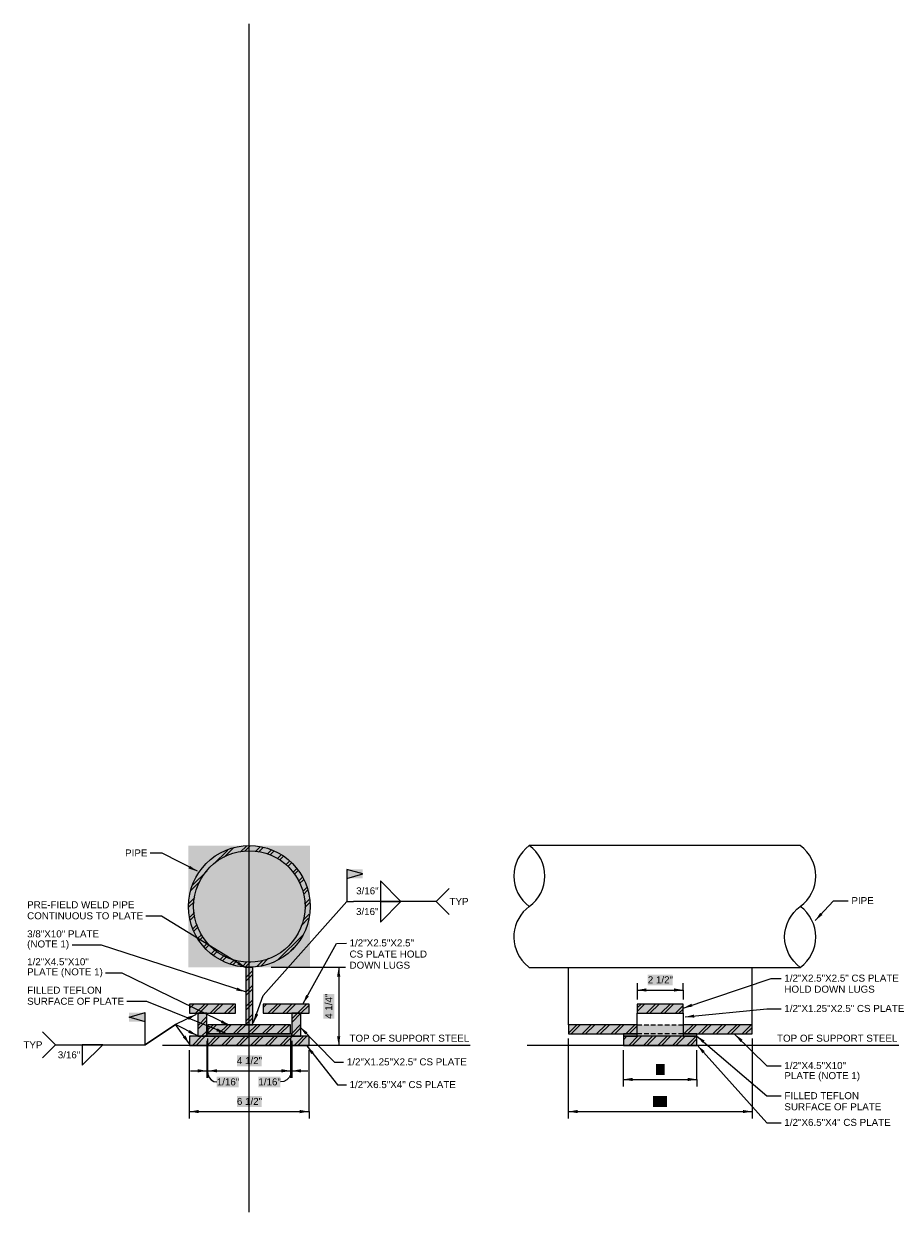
# Model space of a CAD drawing. Header units: inches. Extents: x -3158 to 564, y -707 to 3070.
# Tile 5 of 5: x -1589 to -417, y 1481 to 3070. Entities that reach past the tile are written whole.
import ezdxf

# ---------------------------------------------------------------- set-up
doc = ezdxf.new("R2010")
doc.units = ezdxf.units.IN
doc.header["$MEASUREMENT"] = 0
doc.layers.add('G-ANNO-NPLT', color=2, linetype='Continuous', lineweight=0, plot=False)
for name, color, linetype in [('PDF_Geometry', 7, 'Continuous'), ('PDF_Solid Fills', 7, 'Continuous'), ('PDF_Text', 7, 'Continuous')]:
    doc.layers.add(name, color=color, linetype=linetype)
doc.styles.add('PDF ArialMT', font='arial.ttf')

msp = doc.modelspace()

# ---------------------------------------------------------------- linework, layer by layer
at = {"layer": 'G-ANNO-NPLT'}
msp.add_lwpolyline([(-1286.78616, 1480.53673), (-1286.78616, 3070.03819)], dxfattribs=at)
at = {"layer": 'PDF_Geometry', "lineweight": 9}
for points in [[(-1419.15648, 1960.75945), (-1419.40229, 1960.75945)], [(-1403.42446, 1960.75945), (-1419.1565, 1960.75945)], [(-1356.3103, 1936.50588), (-1403.42446, 1960.75943)], [(-1156.38234, 1926.8373), (-1135.07854, 1932.98262), (-1156.38234, 1939.12795), (-1156.38234, 1896.11067), (-1147.20532, 1896.11067)], [(-1111.23468, 1923.55979), (-1111.23468, 1896.11067), (-1111.23468, 1868.66155)], [(-1111.23468, 1923.55976), (-1083.8675, 1896.11064)], [(-1019.21871, 1913.48146), (-1036.5895, 1896.11067), (-1019.21871, 1878.73988)], [(-1268.06343, 1770.33637), (-1156.38238, 1896.1107)], [(-1036.5895, 1896.11067), (-1147.20536, 1896.11067)], [(-1111.23468, 1868.66158), (-1083.8675, 1896.1107)], [(-529.72299, 1870.54599), (-505.14169, 1896.92992)], [(-505.14169, 1896.93001), (-485.39471, 1896.93001)], [(-1418.91068, 1876.60946), (-1425.46569, 1876.60946)], [(-1404.32574, 1876.60946), (-1418.91065, 1876.60946)], [(-1291.41563, 1807.37203), (-1404.32575, 1876.60936)], [(-1484.78855, 1837.5252), (-1524.0367, 1837.5252)], [(-1292.07115, 1775.2526), (-1484.78855, 1837.52523)], [(-1214.88587, 1759.52054), (-1170.14791, 1840.06527)], [(-1170.14789, 1840.06525), (-1156.95592, 1840.31106)], [(-1463.23895, 1800.32551), (-1479.21679, 1800.32551)], [(-1456.92975, 1800.32551), (-1463.23895, 1800.32551)], [(-1313.04722, 1730.10486), (-1456.92977, 1800.32544)], [(-1167.19809, 1808.02767), (-1257.41147, 1808.02767)], [(-1158.02107, 1808.02767), (-1167.19809, 1808.02767), (-1167.19809, 1703.63907)], [(-859.84996, 1731.25194), (-859.84996, 1808.02754)], [(-614.11878, 1731.25194), (-614.11878, 1808.02754)], [(-767.75192, 1786.96959), (-767.75192, 1777.71063), (-706.29867, 1777.71063), (-706.29867, 1786.96959)], [(-706.1348, 1753.62093), (-588.30842, 1792.95101)], [(-588.30846, 1792.95108), (-575.03456, 1793.1969)], [(-1281.00955, 1734.11989), (-1268.0634, 1770.33634)], [(-767.75192, 1777.71063), (-767.75192, 1765.09223)], [(-706.29867, 1777.71063), (-706.29867, 1765.09223)], [(-1423.99081, 1762.22445), (-1450.86637, 1762.22445)], [(-1318.86476, 1719.94467), (-1423.9908, 1762.22451)], [(-703.75862, 1741.65818), (-594.12601, 1752.63783)], [(-594.12605, 1752.63772), (-575.03457, 1752.63772)], [(-1426.36699, 1735.18496), (-1447.67079, 1741.33028), (-1426.36699, 1747.47561)], [(-1426.36699, 1704.54034), (-1426.36699, 1747.47569)], [(-1357.94907, 1745.01758), (-1385.56206, 1731.41592)], [(-767.75192, 1715.92963), (-767.75192, 1746.65626), (-706.29867, 1746.65626), (-706.29867, 1715.92963)], [(-1563.53066, 1687.16956), (-1546.15988, 1704.54034), (-1563.53066, 1721.91113)], [(-1385.56203, 1731.41598), (-1426.36699, 1704.54042)], [(-1356.63804, 1716.831), (-1385.56204, 1731.4159)], [(-1366.88025, 1705.68743), (-1385.56204, 1731.41586)], [(-1219.06469, 1728.38415), (-1172.60603, 1681.18805)], [(-767.75192, 1731.25194), (-761.6066, 1731.25194)], [(-761.6066, 1718.96129), (-767.75192, 1718.96129)], [(-758.49301, 1731.25194), (-752.34768, 1731.25194)], [(-752.34768, 1718.96129), (-758.49301, 1718.96129)], [(-749.31594, 1731.25194), (-743.17062, 1731.25194)], [(-743.17062, 1718.96129), (-749.31594, 1718.96129)], [(-740.05703, 1731.25194), (-733.91171, 1731.25194)], [(-733.91171, 1718.96129), (-740.05703, 1718.96129)], [(-730.87997, 1731.25194), (-724.73464, 1731.25194)], [(-724.73464, 1718.96129), (-730.87997, 1718.96129)], [(-721.62105, 1731.25194), (-715.47573, 1731.25194)], [(-715.47573, 1718.96129), (-721.62105, 1718.96129)], [(-712.44399, 1731.25194), (-706.29867, 1731.25194)], [(-706.29867, 1718.96129), (-712.44399, 1718.96129)], [(-636.97946, 1718.38783), (-594.12606, 1676.3538)], [(-1546.15988, 1704.54034), (-1435.54402, 1704.54034), (-1426.367, 1704.54034)], [(-1482.82209, 1704.54034), (-1510.27121, 1704.54034)], [(-1510.27118, 1677.09126), (-1482.82206, 1704.54038)], [(-1510.27118, 1704.54034), (-1510.27118, 1677.09122)], [(-991.19604, 1703.63898), (-1402.76899, 1703.63898)], [(-1343.60998, 1709.78428), (-1343.60998, 1669.63482), (-1343.60998, 1660.4578)], [(-1342.13507, 1669.63482), (-1342.13507, 1712.81597)], [(-1231.51921, 1712.81597), (-1231.51921, 1669.63482), (-1231.51921, 1660.4578)], [(-1229.96238, 1709.78428), (-1229.96238, 1669.63482), (-1229.96238, 1660.4578)], [(-1209.8057, 1702.98351), (-1169.00073, 1650.87115)], [(-1164.65802, 1703.63898), (-1167.19809, 1703.63898), (-1176.45704, 1703.63898)], [(-417.55038, 1703.63898), (-915.15789, 1703.63898)], [(-859.84996, 1615.14623), (-859.84996, 1712.81593)], [(-688.27244, 1716.50326), (-594.12605, 1636.04046)], [(-687.12528, 1703.63898), (-594.12602, 1600.23364)], [(-614.11878, 1712.81593), (-614.11878, 1615.14623), (-614.11878, 1605.96921)], [(-1366.71638, 1615.14623), (-1366.71638, 1697.49359)], [(-1206.93791, 1615.14623), (-1206.93791, 1697.49359)], [(-786.1879, 1658.16351), (-786.1879, 1697.49359)], [(-687.86269, 1658.16351), (-687.86269, 1697.49359)], [(-1365.32341, 1669.63482), (-1342.13505, 1669.63482)], [(-1342.87248, 1669.63482), (-1342.29892, 1665.04631), (-1340.49629, 1660.86748), (-1337.71041, 1657.58998), (-1334.18709, 1655.4596), (-1330.33602, 1654.72216)], [(-1342.13507, 1660.4578), (-1342.13507, 1669.63482), (-1231.51921, 1669.63482), (-1208.33085, 1669.63482)], [(-1230.78176, 1669.63482), (-1231.43726, 1665.04631), (-1233.48571, 1660.86748), (-1236.68127, 1657.58998), (-1240.69622, 1655.4596), (-1245.12085, 1654.72216)], [(-1172.606, 1681.18814), (-1160.56117, 1681.18814)], [(-594.12605, 1676.35376), (-575.03457, 1676.35376)], [(-786.1879, 1648.90455), (-786.1879, 1658.16351), (-687.86269, 1658.16351), (-687.86269, 1648.90455)], [(-1169.00081, 1650.8711), (-1156.95597, 1650.8711)], [(-594.12605, 1636.0404), (-575.03457, 1636.0404)], [(-1366.71638, 1605.96921), (-1366.71638, 1615.14623), (-1206.93791, 1615.14623), (-1206.93791, 1605.96921)], [(-859.84996, 1605.96921), (-859.84996, 1615.14623), (-614.11886, 1615.14623)], [(-594.12605, 1600.23368), (-575.03457, 1600.23368)]]:
    msp.add_lwpolyline(points, dxfattribs=at)
at = {"layer": 'PDF_Geometry', "color": 250, "lineweight": 9, "true_color": 0x191919}
for points in [[(-1334.67872, 1945.84673), (-1315.66917, 1964.85627)], [(-1320.25769, 1955.59733), (-1307.72122, 1968.1338)], [(-1298.62619, 1962.39813), (-1290.76017, 1970.34609)], [(-1293.21827, 1963.13563), (-1285.68001, 1970.67389)], [(-1278.71531, 1962.88991), (-1272.65192, 1968.9533)], [(-1274.53649, 1962.31628), (-1268.4731, 1968.46161)], [(-1262.73745, 1959.4485), (-1257.49344, 1964.69251)], [(-1259.37801, 1958.05553), (-1254.134, 1963.29954)], [(-1249.05387, 1953.63091), (-1244.21955, 1958.46523)], [(-1246.43185, 1951.58247), (-1241.51559, 1956.41679)], [(-1238.07421, 1945.19126), (-1233.15795, 1950.02558)], [(-1235.37029, 1943.14281), (-1230.53597, 1947.97714)], [(-1228.73332, 1935.03106), (-1223.81706, 1939.94733)], [(-1362.20982, 1918.31563), (-1343.20028, 1937.32517)], [(-1226.68488, 1932.409), (-1221.76862, 1937.24332)], [(-1220.94927, 1923.39589), (-1215.70525, 1928.6399)], [(-1219.5563, 1920.03633), (-1214.31229, 1925.28034)], [(-1365.48728, 1910.36774), (-1352.95081, 1922.90421)], [(-1215.21361, 1909.63042), (-1209.9696, 1914.87443)], [(-1214.4762, 1905.69724), (-1208.57669, 1911.51481)], [(-1368.02737, 1888.32649), (-1360.4891, 1895.86476)], [(-1367.69963, 1893.40659), (-1359.75168, 1901.2726)], [(-1212.7555, 1892.66926), (-1206.61017, 1898.73265)], [(-1212.42776, 1888.24464), (-1206.11856, 1894.55384)], [(-1366.3067, 1875.29835), (-1360.24332, 1881.36173)], [(-1365.81506, 1871.11961), (-1359.75167, 1877.183)], [(-1214.72201, 1871.20146), (-1206.77405, 1879.14942)], [(-1362.04595, 1860.13991), (-1356.80194, 1865.38392)], [(-1360.65299, 1856.78052), (-1355.40897, 1862.02453)], [(-1217.50786, 1863.66334), (-1207.51146, 1873.74167)], [(-1355.81869, 1846.86605), (-1350.98437, 1851.70037)], [(-1353.77025, 1844.16213), (-1348.93593, 1849.07839)], [(-1248.48029, 1817.94197), (-1215.37747, 1851.12673)], [(-1347.37908, 1835.80449), (-1342.54476, 1840.72075)], [(-1345.33064, 1833.18243), (-1340.49632, 1838.01675)], [(-1337.30074, 1826.46365), (-1332.46642, 1831.29797)], [(-1334.59678, 1824.4152), (-1329.76246, 1829.24953)], [(-1231.76502, 1829.98691), (-1227.34038, 1834.41154)], [(-1325.99334, 1818.35173), (-1320.74933, 1823.5138)], [(-1322.63391, 1816.95876), (-1317.3899, 1822.20277)], [(-1312.22779, 1812.61616), (-1306.98378, 1817.86017)], [(-1308.8684, 1811.22319), (-1303.05082, 1817.04077)], [(-1296.0861, 1809.25677), (-1290.02271, 1815.40209)], [(-1291.90728, 1808.76499), (-1285.59808, 1815.0742)], [(-1276.503, 1809.42047), (-1268.55505, 1817.36842)], [(-1271.09508, 1810.15796), (-1261.01675, 1820.15436)], [(-1291.41563, 1794.50792), (-1282.23861, 1803.68494)], [(-1291.41563, 1789.75556), (-1282.23861, 1799.01452)], [(-1291.41563, 1775.00671), (-1282.23861, 1784.26567)], [(-1291.41563, 1770.33637), (-1282.23861, 1779.51339)], [(-1291.41563, 1755.58752), (-1282.23861, 1764.76454)], [(-1366.71638, 1753.45706), (-1361.22655, 1758.94689)], [(-1366.71638, 1758.20942), (-1365.897, 1758.94686)], [(-1358.76841, 1746.65626), (-1346.47776, 1758.94691)], [(-1354.01605, 1746.65626), (-1341.7254, 1758.94691)], [(-1339.26725, 1746.65626), (-1326.9766, 1758.94691)], [(-1334.59678, 1746.65626), (-1322.30613, 1758.94691)], [(-1319.84802, 1746.65626), (-1307.55737, 1758.94691)], [(-1315.09566, 1746.65626), (-1305.26314, 1756.48878)], [(-1291.41563, 1750.83516), (-1282.23861, 1760.09412)], [(-1268.39117, 1754.44028), (-1263.88459, 1758.94685)], [(-1261.42646, 1746.65626), (-1249.1358, 1758.94691)], [(-1256.75599, 1746.65626), (-1244.46534, 1758.94691)], [(-1242.00722, 1746.65626), (-1229.71657, 1758.94691)], [(-1237.25487, 1746.65626), (-1224.96422, 1758.94691)], [(-1222.50606, 1746.65626), (-1210.21541, 1758.94691)], [(-1217.83559, 1746.65626), (-1206.93788, 1757.47204)], [(-767.75192, 1749.11446), (-757.9194, 1758.94698)], [(-767.75192, 1753.86682), (-762.67179, 1758.94695)], [(-755.46127, 1746.65626), (-743.17062, 1758.94691)], [(-750.79085, 1746.65626), (-738.5002, 1758.94691)], [(-736.04208, 1746.65626), (-723.75143, 1758.94691)], [(-731.28972, 1746.65626), (-718.99907, 1758.94691)], [(-716.54087, 1746.65626), (-706.29867, 1756.89847)], [(-711.87045, 1746.65626), (-706.29869, 1752.14609)], [(-1355.90063, 1744.77169), (-1354.01606, 1746.65626)], [(-1355.90063, 1730.02301), (-1343.60998, 1742.31366)], [(-1355.90063, 1725.27065), (-1343.60998, 1737.5613)], [(-1291.41563, 1736.08632), (-1282.23861, 1745.34527)], [(-1291.41563, 1731.41598), (-1282.23861, 1740.593)], [(-1229.96238, 1734.44763), (-1217.8356, 1746.65634)], [(-1229.96238, 1739.19999), (-1222.50605, 1746.65632)], [(-1362.8653, 1703.63898), (-1350.57464, 1715.92963), (-1343.60994, 1722.8124)], [(-1358.11294, 1703.63898), (-1345.82229, 1715.92963), (-1343.60997, 1718.14195)], [(-1342.13507, 1724.36929), (-1335.17037, 1731.25205)], [(-1342.13507, 1719.61676), (-1330.49992, 1731.25191)], [(-1328.04178, 1718.96129), (-1315.75113, 1731.25194)], [(-1323.28943, 1718.96129), (-1310.99877, 1731.25194)], [(-1308.54062, 1718.96129), (-1296.24997, 1731.25194)], [(-1303.87015, 1718.96129), (-1291.5795, 1731.25194)], [(-1289.12139, 1718.96129), (-1276.83074, 1731.25194)], [(-1284.36903, 1718.96129), (-1272.07838, 1731.25194)], [(-1269.62022, 1718.96129), (-1257.32957, 1731.25194)], [(-1264.94976, 1718.96129), (-1252.65911, 1731.25194)], [(-1250.20099, 1718.96129), (-1237.91034, 1731.25194)], [(-1245.44863, 1718.96129), (-1233.15798, 1731.25194)], [(-1241.35175, 1703.63898), (-1229.0611, 1715.92963), (-1217.67176, 1727.31897)], [(-1229.96238, 1719.69878), (-1217.67173, 1731.98943)], [(-859.84996, 1720.10854), (-848.70643, 1731.25206)], [(-856.24468, 1718.96129), (-843.95403, 1731.25194)], [(-841.49583, 1718.96129), (-829.20518, 1731.25194)], [(-836.82541, 1718.96129), (-824.53475, 1731.25194)], [(-822.07664, 1718.96129), (-809.78599, 1731.25194)], [(-817.32428, 1718.96129), (-805.03363, 1731.25194)], [(-802.57543, 1718.96129), (-790.28478, 1731.25194)], [(-797.90501, 1718.96129), (-785.61436, 1731.25194)], [(-783.15624, 1718.96129), (-770.86559, 1731.25194)], [(-778.40389, 1718.96129), (-767.75199, 1729.69512)], [(-705.31545, 1718.96129), (-693.0248, 1731.25194)], [(-700.56309, 1718.96129), (-688.27244, 1731.25194)], [(-685.81425, 1718.96129), (-673.5236, 1731.25194)], [(-681.14382, 1718.96129), (-668.85317, 1731.25194)], [(-666.39506, 1718.96129), (-654.10441, 1731.25194)], [(-661.6427, 1718.96129), (-649.35205, 1731.25194)], [(-646.89385, 1718.96129), (-634.6032, 1731.25194)], [(-642.22343, 1718.96129), (-629.93278, 1731.25194)], [(-627.47466, 1718.96129), (-615.18401, 1731.25194)], [(-622.7223, 1718.96129), (-614.11885, 1727.56474)], [(-1366.71638, 1714.53667), (-1365.32344, 1715.92961)], [(-1343.36413, 1703.63898), (-1331.07348, 1715.92963)], [(-1338.69366, 1703.63898), (-1326.40301, 1715.92963)], [(-1323.9449, 1703.63898), (-1311.65425, 1715.92963)], [(-1319.19254, 1703.63898), (-1306.90189, 1715.92963)], [(-1304.44374, 1703.63898), (-1292.15308, 1715.92963)], [(-1299.77327, 1703.63898), (-1287.48262, 1715.92963)], [(-1285.0245, 1703.63898), (-1272.73385, 1715.92963)], [(-1280.27215, 1703.63898), (-1267.98149, 1715.92963)], [(-1265.52334, 1703.63898), (-1253.23269, 1715.92963)], [(-1260.85287, 1703.63898), (-1248.56222, 1715.92963)], [(-1246.10411, 1703.63898), (-1233.81346, 1715.92963)], [(-1226.60294, 1703.63898), (-1214.31229, 1715.92963)], [(-1221.93248, 1703.63898), (-1209.64183, 1715.92963)], [(-1207.18371, 1703.63898), (-1206.9379, 1703.80286)], [(-786.1879, 1711.25929), (-781.51745, 1715.92974)], [(-779.05936, 1703.63898), (-766.76871, 1715.92963)], [(-774.307, 1703.63898), (-762.01635, 1715.92963)], [(-759.55815, 1703.63898), (-747.2675, 1715.92963)], [(-754.88773, 1703.63898), (-742.59708, 1715.92963)], [(-740.13897, 1703.63898), (-727.84831, 1715.92963)], [(-735.38661, 1703.63898), (-723.09596, 1715.92963)], [(-720.63776, 1703.63898), (-708.34711, 1715.92963)], [(-715.96733, 1703.63898), (-703.67668, 1715.92963)], [(-701.21857, 1703.63898), (-688.92792, 1715.92963)], [(-696.46621, 1703.63898), (-687.86276, 1712.24244)]]:
    msp.add_lwpolyline(points, dxfattribs=at)
at = {"layer": 'PDF_Geometry', "lineweight": 9}
msp.add_lwpolyline([(-549.63387, 1970.83779), (-912.12615, 1970.83779, 0.5100727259), (-912.12614, 1889.47374, 0.4575146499), (-918.59922, 1813.68137), (-912.12615, 1808.02767), (-549.63387, 1808.02767, -0.5116623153), (-549.63387, 1889.47372, 0.5100727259)], format="xyb", close=True, dxfattribs=at)
for points in [[(-1111.23471, 1896.11067), (-1083.86753, 1896.11067)], [(-1282.23865, 1731.25194), (-1282.23865, 1808.02754), (-1291.41567, 1808.02754), (-1291.41567, 1731.25194)], [(-1305.26312, 1746.65626), (-1305.26312, 1758.94691), (-1366.71638, 1758.94691), (-1366.71638, 1746.65626)], [(-1268.39117, 1746.65626), (-1206.93791, 1746.65626), (-1206.93791, 1758.94691), (-1268.39117, 1758.94691)], [(-767.75192, 1746.65626), (-706.29867, 1746.65626), (-706.29867, 1758.94691), (-767.75192, 1758.94691)], [(-1355.90063, 1715.92963), (-1343.60998, 1715.92963), (-1343.60998, 1746.65626), (-1355.90063, 1746.65626)], [(-1217.67173, 1715.92963), (-1217.67173, 1746.65626), (-1229.96238, 1746.65626), (-1229.96238, 1715.92963)], [(-1426.36699, 1704.54042), (-1385.56203, 1731.41598)], [(-1229.96238, 1715.92963), (-1229.96238, 1718.96133), (-1343.60993, 1718.96133), (-1343.60993, 1715.92963)], [(-1231.51921, 1718.96129), (-1231.51921, 1731.25194), (-1342.13507, 1731.25194), (-1342.13507, 1718.96129)], [(-767.75192, 1718.96129), (-767.75192, 1731.25194), (-859.84987, 1731.25194), (-859.84987, 1718.96129)], [(-767.75192, 1715.92963), (-767.75192, 1718.96133), (-786.1879, 1718.96133), (-786.1879, 1715.92963)], [(-614.11878, 1718.96129), (-614.11878, 1731.25194), (-706.29867, 1731.25194), (-706.29867, 1718.96129)], [(-706.29867, 1715.92963), (-687.86269, 1715.92963), (-687.86269, 1718.96133), (-706.29867, 1718.96133)], [(-1206.93791, 1703.63898), (-1206.93791, 1715.92963), (-1366.71638, 1715.92963), (-1366.71638, 1703.63898)], [(-687.86269, 1703.63898), (-687.86269, 1715.92963), (-786.1879, 1715.92963), (-786.1879, 1703.63898)]]:
    msp.add_lwpolyline(points, close=True, dxfattribs=at)
for centre, radius in [((-1286.77472, 1889.49774), 81.39365), ((-1286.77169, 1889.4237), 74.50785)]:
    msp.add_circle(centre, radius, dxfattribs=at)
for centre, radius, start, end in [((-941.43058, 1930.15573), 50.1376, 305.76626469, 54.23373531), ((-579.20962, 1848.75069), 50.32981, 305.98962634, 54.01037366)]:
    msp.add_arc(centre, radius, start, end, dxfattribs=at)
at = {"layer": 'PDF_Solid Fills', "color": 7, "lineweight": 35, "true_color": 0xffffff, "transparency": 33554559}
for points in [[(-1368.19124, 1970.83779), (-1368.19124, 1808.10956), (-1205.38107, 1970.83779), (-1205.38107, 1808.10956)], [(-1291.41563, 1808.02767), (-1291.41563, 1731.25207), (-1282.23861, 1808.02767), (-1282.23861, 1731.25207)], [(-753.57678, 1798.35892), (-753.57678, 1783.85595), (-720.39202, 1798.35892), (-720.39202, 1783.85595)], [(-1187.84642, 1772.46666), (-1187.84642, 1739.19997), (-1172.85182, 1772.46666), (-1172.85182, 1739.19997)], [(-1366.71638, 1758.94691), (-1366.71638, 1746.65626), (-1305.26312, 1758.94691), (-1305.26312, 1746.65626)], [(-1268.39117, 1758.94691), (-1268.39117, 1746.65626), (-1206.93791, 1758.94691), (-1206.93791, 1746.65626)], [(-767.75201, 1758.94691), (-767.75201, 1746.65626), (-706.29875, 1758.94691), (-706.29875, 1746.65626)], [(-1355.90058, 1746.65626), (-1355.90058, 1715.92963), (-1343.60993, 1746.65626), (-1343.60993, 1715.92963)], [(-1229.96238, 1746.65626), (-1229.96238, 1715.92963), (-1217.67173, 1746.65626), (-1217.67173, 1715.92963)], [(-1342.13507, 1731.25194), (-1342.13507, 1718.96129), (-1231.51921, 1731.25194), (-1231.51921, 1718.96129)], [(-859.84995, 1731.25194), (-859.84995, 1718.96129), (-614.11886, 1731.25194), (-614.11886, 1718.96129)], [(-1366.71638, 1715.92963), (-1366.71638, 1703.63898), (-1206.93791, 1715.92963), (-1206.93791, 1703.63898)], [(-786.18798, 1715.92963), (-786.18798, 1703.63898), (-687.86277, 1715.92963), (-687.86277, 1703.63898)], [(-1303.37855, 1690.2831), (-1303.37855, 1675.78013), (-1270.19379, 1690.2831), (-1270.19379, 1675.78013)], [(-742.84288, 1678.72994), (-742.84288, 1664.22698), (-731.20773, 1678.72994), (-731.20773, 1664.22698)], [(-1330.33603, 1661.93265), (-1330.33603, 1647.42968), (-1300.83847, 1661.93265), (-1300.83847, 1647.42968)], [(-1274.61843, 1661.93265), (-1274.61843, 1647.42968), (-1245.12086, 1661.93265), (-1245.12086, 1647.42968)], [(-1303.37855, 1635.79468), (-1303.37855, 1621.29171), (-1270.19379, 1635.79468), (-1270.19379, 1621.29171)], [(-746.44816, 1635.79468), (-746.44816, 1621.29171), (-727.68443, 1635.79468), (-727.68443, 1621.29171)]]:
    msp.add_solid(points, dxfattribs=at)
at = {"layer": 'PDF_Solid Fills', "lineweight": 9, "transparency": 33554559}
for points in [[(-1356.3103, 1936.50588), (-1366.30669, 1943.96221), (-1368.19126, 1940.27502)], [(-529.72299, 1870.54599), (-519.80853, 1878.16619), (-522.84023, 1880.95207)], [(-1291.41563, 1807.37203), (-1300.83847, 1815.56579), (-1302.96885, 1812.04247)], [(-1167.19809, 1808.02767), (-1169.4104, 1795.73702), (-1165.06771, 1795.73702)], [(-1292.07115, 1775.2526), (-1303.13274, 1780.98824), (-1304.3618, 1777.05523)], [(-1214.88587, 1759.52054), (-1207.1018, 1769.27112), (-1210.70705, 1771.23763)], [(-767.75192, 1777.71063), (-755.46127, 1775.58025), (-755.46127, 1779.92295)], [(-706.29867, 1777.71063), (-718.58932, 1779.92295), (-718.58932, 1775.58025)], [(-706.1348, 1753.62093), (-693.84415, 1755.58744), (-695.15515, 1759.43851)], [(-1357.94907, 1745.01758), (-1369.91197, 1741.49426), (-1368.0274, 1737.64319)], [(-1313.04722, 1730.10486), (-1323.20749, 1737.31537), (-1325.01012, 1733.62818)], [(-1281.00955, 1734.11989), (-1274.86423, 1744.93567), (-1278.87918, 1746.41054)], [(-703.75862, 1741.65818), (-691.30409, 1740.83881), (-691.71378, 1744.93569)], [(-1366.88025, 1705.68743), (-1372.37007, 1716.91289), (-1375.81145, 1714.37282)], [(-1356.63804, 1716.831), (-1366.63443, 1724.28732), (-1368.60094, 1720.43625)], [(-1318.86476, 1719.94467), (-1329.43472, 1726.41774), (-1330.99154, 1722.56667)], [(-1219.06469, 1728.38415), (-1211.93611, 1718.22388), (-1208.98636, 1721.0917)], [(-636.97946, 1718.38783), (-629.60507, 1708.3095), (-626.73725, 1711.25925)], [(-1209.8057, 1702.98351), (-1203.82425, 1692.00386), (-1200.62868, 1694.54393)], [(-1167.19809, 1703.63898), (-1165.06771, 1715.92963), (-1169.4104, 1715.92963)], [(-688.27244, 1716.50326), (-680.24255, 1706.99849), (-677.53861, 1710.11212)], [(-687.12528, 1703.63898), (-680.40639, 1693.15096), (-677.3747, 1695.8549)], [(-1343.60998, 1669.63482), (-1355.90063, 1671.84713), (-1355.90063, 1667.50444)], [(-1342.13507, 1669.63482), (-1329.84442, 1667.50444), (-1329.84442, 1671.84713)], [(-1231.51921, 1669.63482), (-1243.80986, 1671.84713), (-1243.80986, 1667.50444)], [(-1229.96238, 1669.63482), (-1217.67173, 1667.50444), (-1217.67173, 1671.84713)], [(-786.1879, 1658.16351), (-773.89725, 1655.95119), (-773.89725, 1660.29389)], [(-687.86269, 1658.16351), (-700.15334, 1660.29389), (-700.15334, 1655.95119)], [(-1366.71638, 1615.14623), (-1354.42573, 1613.01585), (-1354.42573, 1617.35855)], [(-1206.93791, 1615.14623), (-1219.22856, 1617.35855), (-1219.22856, 1613.01585)], [(-859.84996, 1615.14623), (-847.5593, 1613.01585), (-847.5593, 1617.35855)], [(-614.11878, 1615.14623), (-626.40943, 1617.35855), (-626.40943, 1613.01585)]]:
    msp.add_solid(points, dxfattribs=at)
at = {"layer": 'PDF_Solid Fills', "lineweight": 35, "transparency": 33554559}
for points in [[(-1156.38234, 1939.12795), (-1156.38234, 1926.91924), (-1135.07854, 1939.12795), (-1135.07854, 1926.91924)], [(-1447.6708, 1747.47561), (-1447.6708, 1735.26689), (-1426.367, 1747.47561), (-1426.367, 1735.26689)], [(-1343.60993, 1718.96129), (-1343.60993, 1715.92959), (-1229.96238, 1718.96129), (-1229.96238, 1715.92959)], [(-786.18798, 1718.96129), (-786.18798, 1715.92959), (-687.86277, 1718.96129), (-687.86277, 1715.92959)]]:
    msp.add_solid(points, dxfattribs=at)

# ---------------------------------------------------------------- texts
at = {"layer": 'PDF_Text', "attachment_point": 4, "style": 'PDF ArialMT'}
for s, insert, char_height in [('PIPE', (-1452.99674, 1961.07885), 9.389175), ('3/16"', (-1143.84097, 1910.33257), 9.346596), ('PRE-FIELD WELD PIPE', (-1584.09702, 1891.75956), 9.3891754), ('TYP', (-1018.88209, 1896.079), 9.346596), ('PIPE', (-481.13409, 1897.33127), 9.389175), ('CONTINUOUS TO PLATE', (-1584.09702, 1876.93253), 9.3891754), ('3/16"', (-1144.00975, 1882.64326), 9.346596), ('3/8"X10" PLATE', (-1584.09702, 1852.76574), 9.4064741), ('(NOTE 1)', (-1584.09702, 1837.93504), 9.406474), ('1/2"X4.5"X10"', (-1584.09702, 1815.47561), 9.3891754), ('PLATE (NOTE 1)', (-1584.09702, 1800.64858), 9.3891754), ('2 1/2"', (-753.57686, 1791.28272), 9.346596), ('1/2"X2.5"X2.5" CS PLATE', (-570.8557, 1793.59822), 9.3891754), ('FILLED TEFLON', (-1584.09702, 1777.45657), 9.3891754), ('HOLD DOWN LUGS', (-570.8557, 1778.77119), 9.3891754), ('SURFACE OF PLATE', (-1584.09702, 1762.62954), 9.3891754), ('1/2"X1.25"X2.5" CS PLATE', (-570.8557, 1753.03897), 9.3891754), ('TOP OF SUPPORT STEEL', (-1152.69513, 1713.21738), 9.3346701), ('TOP OF SUPPORT STEEL', (-580.6704, 1713.21738), 9.3891754), ('TYP', (-1589.01333, 1704.42682), 9.346596), ('3/16"', (-1543.04625, 1690.99109), 9.346596), ('4 1/2"', (-1303.37855, 1683.20691), 9.346596), ('1/2"X1.25"X2.5" CS PLATE', (-1156.3004, 1681.58939), 9.3891754), ('4"', (-742.84288, 1671.65375), 9.346596), ('1/2"X4.5"X10" ', (-570.8557, 1676.67317), 9.3891754), ('1/16"', (-1330.33603, 1654.85663), 9.346596), ('1/16"', (-1274.61843, 1654.85663), 9.346596), ('1/2"X6.5"X4" CS PLATE', (-1152.69513, 1651.1905), 9.3891754), ('PLATE (NOTE 1)', (-570.8557, 1661.84614), 9.3891754), ('FILLED TEFLON', (-570.8557, 1636.3598), 9.3891754), ('6 1/2"', (-1303.37855, 1628.71832), 9.346596), ('10"', (-746.44833, 1628.71832), 9.346596), ('SURFACE OF PLATE', (-570.8557, 1621.53277), 9.3891754), ('1/2"X6.5"X4" CS PLATE', (-570.8557, 1600.63493), 9.3891754)]:
    msp.add_mtext(s, dxfattribs=dict(at, insert=insert, char_height=char_height))
at = {"layer": 'PDF_Text', "insert": (-1152.69513, 1845.42421), "char_height": 9.4064741, "width": 104.9945378, "attachment_point": 1, "line_spacing_factor": 0.948707, "style": 'PDF ArialMT'}
msp.add_mtext('1/2"X2.5"X2.5" CS PLATE HOLD DOWN LUGS', dxfattribs=at)
at = {"layer": 'PDF_Text', "insert": (-1180.52446, 1739.28201), "char_height": 9.346596, "attachment_point": 4, "rotation": 90, "style": 'PDF ArialMT'}
msp.add_mtext('4 1/4"', dxfattribs=at)

doc.saveas('drawing.dxf')
